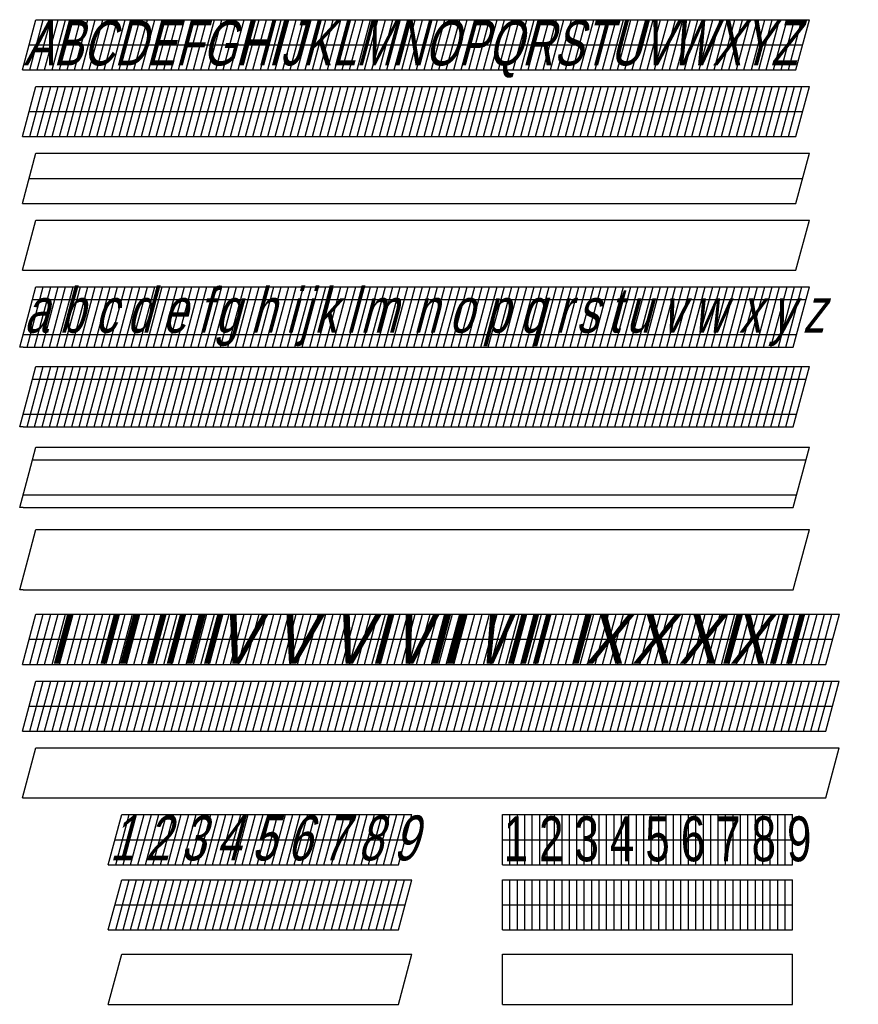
# Model space of a CAD drawing. Header units: millimetres. Extents: x 1382 to 1476, y 2010 to 2120.
import ezdxf

# ---------------------------------------------------------------- set-up
doc = ezdxf.new("R2010")
doc.units = ezdxf.units.MM
doc.styles.get("Standard").update_dxf_attribs({"font": 'arial.ttf'})

msp = doc.modelspace()

# ---------------------------------------------------------------- linework, layer by layer
for p, q in [((1382.64, 2114.33), (1384.14, 2119.92)), ((1383.47, 2114.33), (1384.97, 2119.92)), ((1384.14, 2119.92), (1470.24, 2119.92)), ((1384.3, 2114.33), (1385.79, 2119.92)), ((1385.12, 2114.33), (1386.62, 2119.92)), ((1385.95, 2114.33), (1387.45, 2119.92)), ((1386.78, 2114.33), (1388.28, 2119.92)), ((1387.61, 2114.33), (1389.1, 2119.92)), ((1388.44, 2114.33), (1389.93, 2119.92)), ((1389.26, 2114.33), (1390.76, 2119.92)), ((1390.09, 2114.33), (1391.59, 2119.92)), ((1390.92, 2114.33), (1392.42, 2119.92)), ((1391.75, 2114.33), (1393.24, 2119.92)), ((1392.58, 2114.33), (1394.07, 2119.92)), ((1393.4, 2114.33), (1394.9, 2119.92)), ((1394.23, 2114.33), (1395.73, 2119.92)), ((1395.06, 2114.33), (1396.56, 2119.92)), ((1395.89, 2114.33), (1397.38, 2119.92)), ((1396.72, 2114.33), (1398.21, 2119.92)), ((1397.54, 2114.33), (1399.04, 2119.92)), ((1398.37, 2114.33), (1399.87, 2119.92)), ((1399.2, 2114.33), (1400.7, 2119.92)), ((1400.03, 2114.33), (1401.52, 2119.92)), ((1400.86, 2114.33), (1402.35, 2119.92)), ((1401.68, 2114.33), (1403.18, 2119.92)), ((1402.51, 2114.33), (1404.01, 2119.92)), ((1403.34, 2114.33), (1404.84, 2119.92)), ((1404.17, 2114.33), (1405.66, 2119.92)), ((1404.99, 2114.33), (1406.49, 2119.92)), ((1405.82, 2114.33), (1407.32, 2119.92)), ((1406.65, 2114.33), (1408.15, 2119.92)), ((1407.48, 2114.33), (1408.98, 2119.92)), ((1408.31, 2114.33), (1409.8, 2119.92)), ((1409.13, 2114.33), (1410.63, 2119.92)), ((1409.96, 2114.33), (1411.46, 2119.92)), ((1410.79, 2114.33), (1412.29, 2119.92)), ((1411.62, 2114.33), (1413.11, 2119.92)), ((1412.45, 2114.33), (1413.94, 2119.92)), ((1413.27, 2114.33), (1414.77, 2119.92)), ((1414.1, 2114.33), (1415.6, 2119.92)), ((1414.93, 2114.33), (1416.43, 2119.92)), ((1415.76, 2114.33), (1417.25, 2119.92)), ((1416.59, 2114.33), (1418.08, 2119.92)), ((1417.41, 2114.33), (1418.91, 2119.92)), ((1418.24, 2114.33), (1419.74, 2119.92)), ((1419.07, 2114.33), (1420.57, 2119.92)), ((1419.9, 2114.33), (1421.39, 2119.92)), ((1420.73, 2114.33), (1422.22, 2119.92)), ((1421.55, 2114.33), (1423.05, 2119.92)), ((1422.38, 2114.33), (1423.88, 2119.92)), ((1423.21, 2114.33), (1424.71, 2119.92)), ((1424.04, 2114.33), (1425.53, 2119.92)), ((1424.86, 2114.33), (1426.36, 2119.92)), ((1425.69, 2114.33), (1427.19, 2119.92)), ((1426.52, 2114.33), (1428.02, 2119.92)), ((1427.35, 2114.33), (1428.85, 2119.92)), ((1428.18, 2114.33), (1429.67, 2119.92)), ((1429, 2114.33), (1430.5, 2119.92)), ((1429.83, 2114.33), (1431.33, 2119.92)), ((1430.66, 2114.33), (1432.16, 2119.92)), ((1431.49, 2114.33), (1432.99, 2119.92)), ((1432.32, 2114.33), (1433.81, 2119.92)), ((1433.14, 2114.33), (1434.64, 2119.92)), ((1433.97, 2114.33), (1435.47, 2119.92)), ((1434.8, 2114.33), (1436.3, 2119.92)), ((1435.63, 2114.33), (1437.12, 2119.92)), ((1436.46, 2114.33), (1437.95, 2119.92)), ((1437.28, 2114.33), (1438.78, 2119.92)), ((1438.11, 2114.33), (1439.61, 2119.92)), ((1438.94, 2114.33), (1440.44, 2119.92)), ((1439.77, 2114.33), (1441.26, 2119.92)), ((1440.6, 2114.33), (1442.09, 2119.92)), ((1441.42, 2114.33), (1442.92, 2119.92)), ((1442.25, 2114.33), (1443.75, 2119.92)), ((1443.08, 2114.33), (1444.58, 2119.92)), ((1443.91, 2114.33), (1445.4, 2119.92)), ((1444.74, 2114.33), (1446.23, 2119.92)), ((1445.56, 2114.33), (1447.06, 2119.92)), ((1446.39, 2114.33), (1447.89, 2119.92)), ((1447.22, 2114.33), (1448.72, 2119.92)), ((1448.05, 2114.33), (1449.54, 2119.92)), ((1448.87, 2114.33), (1450.37, 2119.92)), ((1449.7, 2114.33), (1451.2, 2119.92)), ((1450.53, 2114.33), (1452.03, 2119.92)), ((1451.36, 2114.33), (1452.86, 2119.92)), ((1452.19, 2114.33), (1453.68, 2119.92)), ((1453.01, 2114.33), (1454.51, 2119.92)), ((1453.84, 2114.33), (1455.34, 2119.92)), ((1454.67, 2114.33), (1456.17, 2119.92)), ((1455.5, 2114.33), (1457, 2119.92)), ((1456.33, 2114.33), (1457.82, 2119.92)), ((1457.15, 2114.33), (1458.65, 2119.92)), ((1457.98, 2114.33), (1459.48, 2119.92)), ((1458.81, 2114.33), (1460.31, 2119.92)), ((1459.64, 2114.33), (1461.13, 2119.92)), ((1460.47, 2114.33), (1461.96, 2119.92)), ((1461.29, 2114.33), (1462.79, 2119.92)), ((1462.12, 2114.33), (1463.62, 2119.92)), ((1462.95, 2114.33), (1464.45, 2119.92)), ((1463.78, 2114.33), (1465.27, 2119.92)), ((1464.61, 2114.33), (1466.1, 2119.92)), ((1465.43, 2114.33), (1466.93, 2119.92)), ((1466.26, 2114.33), (1467.76, 2119.92)), ((1467.09, 2114.33), (1468.59, 2119.92)), ((1467.92, 2114.33), (1469.41, 2119.92)), ((1468.75, 2114.33), (1470.24, 2119.92)), ((1383.39, 2117.13), (1469.49, 2117.13)), ((1382.64, 2114.33), (1468.75, 2114.33)), ((1382.64, 2106.9), (1384.14, 2112.48)), ((1383.47, 2106.9), (1384.97, 2112.48)), ((1384.14, 2112.48), (1470.24, 2112.48)), ((1384.3, 2106.9), (1385.79, 2112.48)), ((1385.12, 2106.9), (1386.62, 2112.48)), ((1385.95, 2106.9), (1387.45, 2112.48)), ((1386.78, 2106.9), (1388.28, 2112.48)), ((1387.61, 2106.9), (1389.1, 2112.48)), ((1388.44, 2106.9), (1389.93, 2112.48)), ((1389.26, 2106.9), (1390.76, 2112.48)), ((1390.09, 2106.9), (1391.59, 2112.48)), ((1390.92, 2106.9), (1392.42, 2112.48)), ((1391.75, 2106.9), (1393.24, 2112.48)), ((1392.58, 2106.9), (1394.07, 2112.48)), ((1393.4, 2106.9), (1394.9, 2112.48)), ((1394.23, 2106.9), (1395.73, 2112.48)), ((1395.06, 2106.9), (1396.56, 2112.48)), ((1395.89, 2106.9), (1397.38, 2112.48)), ((1396.72, 2106.9), (1398.21, 2112.48)), ((1397.54, 2106.9), (1399.04, 2112.48)), ((1398.37, 2106.9), (1399.87, 2112.48)), ((1399.2, 2106.9), (1400.7, 2112.48)), ((1400.03, 2106.9), (1401.52, 2112.48)), ((1400.86, 2106.9), (1402.35, 2112.48)), ((1401.68, 2106.9), (1403.18, 2112.48)), ((1402.51, 2106.9), (1404.01, 2112.48)), ((1403.34, 2106.9), (1404.84, 2112.48)), ((1404.17, 2106.9), (1405.66, 2112.48)), ((1404.99, 2106.9), (1406.49, 2112.48)), ((1405.82, 2106.9), (1407.32, 2112.48)), ((1406.65, 2106.9), (1408.15, 2112.48)), ((1407.48, 2106.9), (1408.98, 2112.48)), ((1408.31, 2106.9), (1409.8, 2112.48)), ((1409.13, 2106.9), (1410.63, 2112.48)), ((1409.96, 2106.9), (1411.46, 2112.48)), ((1410.79, 2106.9), (1412.29, 2112.48)), ((1411.62, 2106.9), (1413.11, 2112.48)), ((1412.45, 2106.9), (1413.94, 2112.48)), ((1413.27, 2106.9), (1414.77, 2112.48)), ((1414.1, 2106.9), (1415.6, 2112.48)), ((1414.93, 2106.9), (1416.43, 2112.48)), ((1415.76, 2106.9), (1417.25, 2112.48)), ((1416.59, 2106.9), (1418.08, 2112.48)), ((1417.41, 2106.9), (1418.91, 2112.48)), ((1418.24, 2106.9), (1419.74, 2112.48)), ((1419.07, 2106.9), (1420.57, 2112.48)), ((1419.9, 2106.9), (1421.39, 2112.48)), ((1420.73, 2106.9), (1422.22, 2112.48)), ((1421.55, 2106.9), (1423.05, 2112.48)), ((1422.38, 2106.9), (1423.88, 2112.48)), ((1423.21, 2106.9), (1424.71, 2112.48)), ((1424.04, 2106.9), (1425.53, 2112.48)), ((1424.86, 2106.9), (1426.36, 2112.48)), ((1425.69, 2106.9), (1427.19, 2112.48)), ((1426.52, 2106.9), (1428.02, 2112.48)), ((1427.35, 2106.9), (1428.85, 2112.48)), ((1428.18, 2106.9), (1429.67, 2112.48)), ((1429, 2106.9), (1430.5, 2112.48)), ((1429.83, 2106.9), (1431.33, 2112.48)), ((1430.66, 2106.9), (1432.16, 2112.48)), ((1431.49, 2106.9), (1432.99, 2112.48)), ((1432.32, 2106.9), (1433.81, 2112.48)), ((1433.14, 2106.9), (1434.64, 2112.48)), ((1433.97, 2106.9), (1435.47, 2112.48)), ((1434.8, 2106.9), (1436.3, 2112.48)), ((1435.63, 2106.9), (1437.12, 2112.48)), ((1436.46, 2106.9), (1437.95, 2112.48)), ((1437.28, 2106.9), (1438.78, 2112.48)), ((1438.11, 2106.9), (1439.61, 2112.48)), ((1438.94, 2106.9), (1440.44, 2112.48)), ((1439.77, 2106.9), (1441.26, 2112.48)), ((1440.6, 2106.9), (1442.09, 2112.48)), ((1441.42, 2106.9), (1442.92, 2112.48)), ((1442.25, 2106.9), (1443.75, 2112.48)), ((1443.08, 2106.9), (1444.58, 2112.48)), ((1443.91, 2106.9), (1445.4, 2112.48)), ((1444.74, 2106.9), (1446.23, 2112.48)), ((1445.56, 2106.9), (1447.06, 2112.48)), ((1446.39, 2106.9), (1447.89, 2112.48)), ((1447.22, 2106.9), (1448.72, 2112.48)), ((1448.05, 2106.9), (1449.54, 2112.48)), ((1448.87, 2106.9), (1450.37, 2112.48)), ((1449.7, 2106.9), (1451.2, 2112.48)), ((1450.53, 2106.9), (1452.03, 2112.48)), ((1451.36, 2106.9), (1452.86, 2112.48)), ((1452.19, 2106.9), (1453.68, 2112.48)), ((1453.01, 2106.9), (1454.51, 2112.48)), ((1453.84, 2106.9), (1455.34, 2112.48)), ((1454.67, 2106.9), (1456.17, 2112.48)), ((1455.5, 2106.9), (1457, 2112.48)), ((1456.33, 2106.9), (1457.82, 2112.48)), ((1457.15, 2106.9), (1458.65, 2112.48)), ((1457.98, 2106.9), (1459.48, 2112.48)), ((1458.81, 2106.9), (1460.31, 2112.48)), ((1459.64, 2106.9), (1461.13, 2112.48)), ((1460.47, 2106.9), (1461.96, 2112.48)), ((1461.29, 2106.9), (1462.79, 2112.48)), ((1462.12, 2106.9), (1463.62, 2112.48)), ((1462.95, 2106.9), (1464.45, 2112.48)), ((1463.78, 2106.9), (1465.27, 2112.48)), ((1464.61, 2106.9), (1466.1, 2112.48)), ((1465.43, 2106.9), (1466.93, 2112.48)), ((1466.26, 2106.9), (1467.76, 2112.48)), ((1467.09, 2106.9), (1468.59, 2112.48)), ((1467.92, 2106.9), (1469.41, 2112.48)), ((1468.75, 2106.9), (1470.24, 2112.48)), ((1383.39, 2109.69), (1469.49, 2109.69)), ((1382.64, 2106.9), (1468.75, 2106.9)), ((1382.64, 2099.46), (1384.14, 2105.04)), ((1384.14, 2105.04), (1470.24, 2105.04)), ((1468.75, 2099.46), (1470.24, 2105.04)), ((1383.39, 2102.25), (1469.49, 2102.25)), ((1382.64, 2099.46), (1468.75, 2099.46)), ((1382.64, 2092.02), (1384.14, 2097.6)), ((1384.14, 2097.6), (1470.24, 2097.6)), ((1468.75, 2092.02), (1470.24, 2097.6)), ((1382.64, 2092.02), (1468.75, 2092.02)), ((1383.17, 2083.47), (1384.97, 2090.17)), ((1383.39, 2087.37), (1384.14, 2090.17)), ((1384, 2083.47), (1385.79, 2090.17)), ((1384.14, 2090.17), (1470.24, 2090.17)), ((1384.83, 2083.47), (1386.62, 2090.17)), ((1385.65, 2083.47), (1387.45, 2090.17)), ((1386.48, 2083.47), (1388.28, 2090.17)), ((1387.31, 2083.47), (1389.1, 2090.17)), ((1388.14, 2083.47), (1389.93, 2090.17)), ((1388.97, 2083.47), (1390.76, 2090.17)), ((1389.79, 2083.47), (1391.59, 2090.17)), ((1390.62, 2083.47), (1392.42, 2090.17)), ((1391.45, 2083.47), (1393.24, 2090.17)), ((1392.28, 2083.47), (1394.07, 2090.17)), ((1393.11, 2083.47), (1394.9, 2090.17)), ((1393.93, 2083.47), (1395.73, 2090.17)), ((1394.76, 2083.47), (1396.56, 2090.17)), ((1395.59, 2083.47), (1397.38, 2090.17)), ((1396.42, 2083.47), (1398.21, 2090.17)), ((1397.25, 2083.47), (1399.04, 2090.17)), ((1398.07, 2083.47), (1399.87, 2090.17)), ((1398.9, 2083.47), (1400.7, 2090.17)), ((1399.73, 2083.47), (1401.52, 2090.17)), ((1400.56, 2083.47), (1402.35, 2090.17)), ((1401.38, 2083.47), (1403.18, 2090.17)), ((1402.21, 2083.47), (1404.01, 2090.17)), ((1403.04, 2083.47), (1404.84, 2090.17)), ((1403.87, 2083.47), (1405.66, 2090.17)), ((1404.7, 2083.47), (1406.49, 2090.17)), ((1405.52, 2083.47), (1407.32, 2090.17)), ((1406.35, 2083.47), (1408.15, 2090.17)), ((1407.18, 2083.47), (1408.98, 2090.17)), ((1408.01, 2083.47), (1409.8, 2090.17)), ((1408.84, 2083.47), (1410.63, 2090.17)), ((1409.66, 2083.47), (1411.46, 2090.17)), ((1410.49, 2083.47), (1412.29, 2090.17)), ((1411.32, 2083.47), (1413.11, 2090.17)), ((1412.15, 2083.47), (1413.94, 2090.17)), ((1412.98, 2083.47), (1414.77, 2090.17)), ((1413.8, 2083.47), (1415.6, 2090.17)), ((1414.63, 2083.47), (1416.43, 2090.17)), ((1415.46, 2083.47), (1417.25, 2090.17)), ((1416.29, 2083.47), (1418.08, 2090.17)), ((1417.12, 2083.47), (1418.91, 2090.17)), ((1417.94, 2083.47), (1419.74, 2090.17)), ((1418.77, 2083.47), (1420.57, 2090.17)), ((1419.6, 2083.47), (1421.39, 2090.17)), ((1420.43, 2083.47), (1422.22, 2090.17)), ((1421.25, 2083.47), (1423.05, 2090.17)), ((1422.08, 2083.47), (1423.88, 2090.17)), ((1422.91, 2083.47), (1424.71, 2090.17)), ((1423.74, 2083.47), (1425.53, 2090.17)), ((1424.57, 2083.47), (1426.36, 2090.17)), ((1425.39, 2083.47), (1427.19, 2090.17)), ((1426.22, 2083.47), (1428.02, 2090.17)), ((1427.05, 2083.47), (1428.85, 2090.17)), ((1427.88, 2083.47), (1429.67, 2090.17)), ((1428.71, 2083.47), (1430.5, 2090.17)), ((1429.53, 2083.47), (1431.33, 2090.17)), ((1430.36, 2083.47), (1432.16, 2090.17)), ((1431.19, 2083.47), (1432.99, 2090.17)), ((1432.02, 2083.47), (1433.81, 2090.17)), ((1432.85, 2083.47), (1434.64, 2090.17)), ((1433.67, 2083.47), (1435.47, 2090.17)), ((1434.5, 2083.47), (1436.3, 2090.17)), ((1435.33, 2083.47), (1437.12, 2090.17)), ((1436.16, 2083.47), (1437.95, 2090.17)), ((1436.99, 2083.47), (1438.78, 2090.17)), ((1437.81, 2083.47), (1439.61, 2090.17)), ((1438.64, 2083.47), (1440.44, 2090.17)), ((1439.47, 2083.47), (1441.26, 2090.17)), ((1440.3, 2083.47), (1442.09, 2090.17)), ((1441.13, 2083.47), (1442.92, 2090.17)), ((1441.95, 2083.47), (1443.75, 2090.17)), ((1442.78, 2083.47), (1444.58, 2090.17)), ((1443.61, 2083.47), (1445.4, 2090.17)), ((1444.44, 2083.47), (1446.23, 2090.17)), ((1445.26, 2083.47), (1447.06, 2090.17)), ((1446.09, 2083.47), (1447.89, 2090.17)), ((1446.92, 2083.47), (1448.72, 2090.17)), ((1447.75, 2083.47), (1449.54, 2090.17)), ((1448.58, 2083.47), (1450.37, 2090.17)), ((1449.4, 2083.47), (1451.2, 2090.17)), ((1450.23, 2083.47), (1452.03, 2090.17)), ((1451.06, 2083.47), (1452.86, 2090.17)), ((1451.89, 2083.47), (1453.68, 2090.17)), ((1452.72, 2083.47), (1454.51, 2090.17)), ((1453.54, 2083.47), (1455.34, 2090.17)), ((1454.37, 2083.47), (1456.17, 2090.17)), ((1455.2, 2083.47), (1457, 2090.17)), ((1456.03, 2083.47), (1457.82, 2090.17)), ((1456.86, 2083.47), (1458.65, 2090.17)), ((1457.68, 2083.47), (1459.48, 2090.17)), ((1458.51, 2083.47), (1460.31, 2090.17)), ((1459.34, 2083.47), (1461.13, 2090.17)), ((1460.17, 2083.47), (1461.96, 2090.17)), ((1461, 2083.47), (1462.79, 2090.17)), ((1461.82, 2083.47), (1463.62, 2090.17)), ((1462.65, 2083.47), (1464.45, 2090.17)), ((1463.48, 2083.47), (1465.27, 2090.17)), ((1464.31, 2083.47), (1466.1, 2090.17)), ((1465.14, 2083.47), (1466.93, 2090.17)), ((1465.96, 2083.47), (1467.76, 2090.17)), ((1466.79, 2083.47), (1468.59, 2090.17)), ((1467.62, 2083.47), (1469.41, 2090.17)), ((1468.45, 2083.47), (1470.24, 2090.17)), ((1383.76, 2088.77), (1469.87, 2088.77)), ((1382.34, 2083.47), (1383.39, 2087.37)), ((1382.72, 2084.86), (1468.82, 2084.86)), ((1382.73, 2083.47), (1382.34, 2083.47)), ((1382.73, 2083.47), (1468.45, 2083.47)), ((1383.17, 2074.59), (1384.97, 2081.29)), ((1383.39, 2078.49), (1384.14, 2081.29)), ((1384, 2074.59), (1385.79, 2081.29)), ((1384.14, 2081.29), (1470.24, 2081.29)), ((1384.83, 2074.59), (1386.62, 2081.29)), ((1385.65, 2074.59), (1387.45, 2081.29)), ((1386.48, 2074.59), (1388.28, 2081.29)), ((1387.31, 2074.59), (1389.1, 2081.29)), ((1388.14, 2074.59), (1389.93, 2081.29)), ((1388.97, 2074.59), (1390.76, 2081.29)), ((1389.79, 2074.59), (1391.59, 2081.29)), ((1390.62, 2074.59), (1392.42, 2081.29)), ((1391.45, 2074.59), (1393.24, 2081.29)), ((1392.28, 2074.59), (1394.07, 2081.29)), ((1393.11, 2074.59), (1394.9, 2081.29)), ((1393.93, 2074.59), (1395.73, 2081.29)), ((1394.76, 2074.59), (1396.56, 2081.29)), ((1395.59, 2074.59), (1397.38, 2081.29)), ((1396.42, 2074.59), (1398.21, 2081.29)), ((1397.25, 2074.59), (1399.04, 2081.29)), ((1398.07, 2074.59), (1399.87, 2081.29)), ((1398.9, 2074.59), (1400.7, 2081.29)), ((1399.73, 2074.59), (1401.52, 2081.29)), ((1400.56, 2074.59), (1402.35, 2081.29)), ((1401.38, 2074.59), (1403.18, 2081.29)), ((1402.21, 2074.59), (1404.01, 2081.29)), ((1403.04, 2074.59), (1404.84, 2081.29)), ((1403.87, 2074.59), (1405.66, 2081.29)), ((1404.7, 2074.59), (1406.49, 2081.29)), ((1405.52, 2074.59), (1407.32, 2081.29)), ((1406.35, 2074.59), (1408.15, 2081.29)), ((1407.18, 2074.59), (1408.98, 2081.29)), ((1408.01, 2074.59), (1409.8, 2081.29)), ((1408.84, 2074.59), (1410.63, 2081.29)), ((1409.66, 2074.59), (1411.46, 2081.29)), ((1410.49, 2074.59), (1412.29, 2081.29)), ((1411.32, 2074.59), (1413.11, 2081.29)), ((1412.15, 2074.59), (1413.94, 2081.29)), ((1412.98, 2074.59), (1414.77, 2081.29)), ((1413.8, 2074.59), (1415.6, 2081.29)), ((1414.63, 2074.59), (1416.43, 2081.29)), ((1415.46, 2074.59), (1417.25, 2081.29)), ((1416.29, 2074.59), (1418.08, 2081.29)), ((1417.12, 2074.59), (1418.91, 2081.29)), ((1417.94, 2074.59), (1419.74, 2081.29)), ((1418.77, 2074.59), (1420.57, 2081.29)), ((1419.6, 2074.59), (1421.39, 2081.29)), ((1420.43, 2074.59), (1422.22, 2081.29)), ((1421.25, 2074.59), (1423.05, 2081.29)), ((1422.08, 2074.59), (1423.88, 2081.29)), ((1422.91, 2074.59), (1424.71, 2081.29)), ((1423.74, 2074.59), (1425.53, 2081.29)), ((1424.57, 2074.59), (1426.36, 2081.29)), ((1425.39, 2074.59), (1427.19, 2081.29)), ((1426.22, 2074.59), (1428.02, 2081.29)), ((1427.05, 2074.59), (1428.85, 2081.29)), ((1427.88, 2074.59), (1429.67, 2081.29)), ((1428.71, 2074.59), (1430.5, 2081.29)), ((1429.53, 2074.59), (1431.33, 2081.29)), ((1430.36, 2074.59), (1432.16, 2081.29)), ((1431.19, 2074.59), (1432.99, 2081.29)), ((1432.02, 2074.59), (1433.81, 2081.29)), ((1432.85, 2074.59), (1434.64, 2081.29)), ((1433.67, 2074.59), (1435.47, 2081.29)), ((1434.5, 2074.59), (1436.3, 2081.29)), ((1435.33, 2074.59), (1437.12, 2081.29)), ((1436.16, 2074.59), (1437.95, 2081.29)), ((1436.99, 2074.59), (1438.78, 2081.29)), ((1437.81, 2074.59), (1439.61, 2081.29)), ((1438.64, 2074.59), (1440.44, 2081.29)), ((1439.47, 2074.59), (1441.26, 2081.29)), ((1440.3, 2074.59), (1442.09, 2081.29)), ((1441.13, 2074.59), (1442.92, 2081.29)), ((1441.95, 2074.59), (1443.75, 2081.29)), ((1442.78, 2074.59), (1444.58, 2081.29)), ((1443.61, 2074.59), (1445.4, 2081.29)), ((1444.44, 2074.59), (1446.23, 2081.29)), ((1445.26, 2074.59), (1447.06, 2081.29)), ((1446.09, 2074.59), (1447.89, 2081.29)), ((1446.92, 2074.59), (1448.72, 2081.29)), ((1447.75, 2074.59), (1449.54, 2081.29)), ((1448.58, 2074.59), (1450.37, 2081.29)), ((1449.4, 2074.59), (1451.2, 2081.29)), ((1450.23, 2074.59), (1452.03, 2081.29)), ((1451.06, 2074.59), (1452.86, 2081.29)), ((1451.89, 2074.59), (1453.68, 2081.29)), ((1452.72, 2074.59), (1454.51, 2081.29)), ((1453.54, 2074.59), (1455.34, 2081.29)), ((1454.37, 2074.59), (1456.17, 2081.29)), ((1455.2, 2074.59), (1457, 2081.29)), ((1456.03, 2074.59), (1457.82, 2081.29)), ((1456.86, 2074.59), (1458.65, 2081.29)), ((1457.68, 2074.59), (1459.48, 2081.29)), ((1458.51, 2074.59), (1460.31, 2081.29)), ((1459.34, 2074.59), (1461.13, 2081.29)), ((1460.17, 2074.59), (1461.96, 2081.29)), ((1461, 2074.59), (1462.79, 2081.29)), ((1461.82, 2074.59), (1463.62, 2081.29)), ((1462.65, 2074.59), (1464.45, 2081.29)), ((1463.48, 2074.59), (1465.27, 2081.29)), ((1464.31, 2074.59), (1466.1, 2081.29)), ((1465.14, 2074.59), (1466.93, 2081.29)), ((1465.96, 2074.59), (1467.76, 2081.29)), ((1466.79, 2074.59), (1468.59, 2081.29)), ((1467.62, 2074.59), (1469.41, 2081.29)), ((1468.45, 2074.59), (1470.24, 2081.29)), ((1383.76, 2079.89), (1469.87, 2079.89)), ((1382.34, 2074.59), (1383.39, 2078.49)), ((1382.72, 2075.98), (1468.82, 2075.98)), ((1382.73, 2074.59), (1382.34, 2074.59)), ((1382.73, 2074.59), (1468.45, 2074.59)), ((1383.39, 2069.51), (1384.14, 2072.31)), ((1384.14, 2072.31), (1470.24, 2072.31)), ((1468.45, 2065.61), (1470.24, 2072.31)), ((1383.76, 2070.91), (1469.87, 2070.91)), ((1382.34, 2065.61), (1383.39, 2069.51)), ((1382.72, 2067), (1468.82, 2067)), ((1382.73, 2065.61), (1382.34, 2065.61)), ((1382.73, 2065.61), (1468.45, 2065.61)), ((1383.39, 2060.35), (1384.14, 2063.14)), ((1384.14, 2063.14), (1470.24, 2063.14)), ((1468.45, 2056.44), (1470.24, 2063.14)), ((1382.34, 2056.44), (1383.39, 2060.35)), ((1382.73, 2056.44), (1382.34, 2056.44)), ((1382.73, 2056.44), (1468.45, 2056.44)), ((1382.64, 2048.14), (1384.14, 2053.72)), ((1383.47, 2048.14), (1384.97, 2053.72)), ((1384.14, 2053.72), (1473.58, 2053.72)), ((1384.3, 2048.14), (1385.79, 2053.72)), ((1385.12, 2048.14), (1386.62, 2053.72)), ((1385.95, 2048.14), (1387.45, 2053.72)), ((1386.78, 2048.14), (1388.28, 2053.72)), ((1387.61, 2048.14), (1389.1, 2053.72)), ((1388.44, 2048.14), (1389.93, 2053.72)), ((1389.26, 2048.14), (1390.76, 2053.72)), ((1390.09, 2048.14), (1391.59, 2053.72)), ((1390.92, 2048.14), (1392.42, 2053.72)), ((1391.75, 2048.14), (1393.24, 2053.72)), ((1392.58, 2048.14), (1394.07, 2053.72)), ((1393.4, 2048.14), (1394.9, 2053.72)), ((1394.23, 2048.14), (1395.73, 2053.72)), ((1395.06, 2048.14), (1396.56, 2053.72)), ((1395.89, 2048.14), (1397.38, 2053.72)), ((1396.72, 2048.14), (1398.21, 2053.72)), ((1397.54, 2048.14), (1399.04, 2053.72)), ((1398.37, 2048.14), (1399.87, 2053.72)), ((1399.2, 2048.14), (1400.7, 2053.72)), ((1400.03, 2048.14), (1401.52, 2053.72)), ((1400.86, 2048.14), (1402.35, 2053.72)), ((1401.68, 2048.14), (1403.18, 2053.72)), ((1402.51, 2048.14), (1404.01, 2053.72)), ((1403.34, 2048.14), (1404.84, 2053.72)), ((1404.17, 2048.14), (1405.66, 2053.72)), ((1404.99, 2048.14), (1406.49, 2053.72)), ((1405.82, 2048.14), (1407.32, 2053.72)), ((1406.65, 2048.14), (1408.15, 2053.72)), ((1407.48, 2048.14), (1408.98, 2053.72)), ((1408.31, 2048.14), (1409.8, 2053.72)), ((1409.13, 2048.14), (1410.63, 2053.72)), ((1409.96, 2048.14), (1411.46, 2053.72)), ((1410.79, 2048.14), (1412.29, 2053.72)), ((1411.62, 2048.14), (1413.11, 2053.72)), ((1412.45, 2048.14), (1413.94, 2053.72)), ((1413.27, 2048.14), (1414.77, 2053.72)), ((1414.1, 2048.14), (1415.6, 2053.72)), ((1414.93, 2048.14), (1416.43, 2053.72)), ((1415.76, 2048.14), (1417.25, 2053.72)), ((1416.59, 2048.14), (1418.08, 2053.72)), ((1417.41, 2048.14), (1418.91, 2053.72)), ((1418.24, 2048.14), (1419.74, 2053.72)), ((1419.07, 2048.14), (1420.57, 2053.72)), ((1419.9, 2048.14), (1421.39, 2053.72)), ((1420.73, 2048.14), (1422.22, 2053.72)), ((1421.55, 2048.14), (1423.05, 2053.72)), ((1422.38, 2048.14), (1423.88, 2053.72)), ((1423.21, 2048.14), (1424.71, 2053.72)), ((1424.04, 2048.14), (1425.53, 2053.72)), ((1424.86, 2048.14), (1426.36, 2053.72)), ((1425.69, 2048.14), (1427.19, 2053.72)), ((1426.52, 2048.14), (1428.02, 2053.72)), ((1427.35, 2048.14), (1428.85, 2053.72)), ((1428.18, 2048.14), (1429.67, 2053.72)), ((1429, 2048.14), (1430.5, 2053.72)), ((1429.83, 2048.14), (1431.33, 2053.72)), ((1430.66, 2048.14), (1432.16, 2053.72)), ((1431.49, 2048.14), (1432.99, 2053.72)), ((1432.32, 2048.14), (1433.81, 2053.72)), ((1433.14, 2048.14), (1434.64, 2053.72)), ((1433.97, 2048.14), (1435.47, 2053.72)), ((1434.8, 2048.14), (1436.3, 2053.72)), ((1435.63, 2048.14), (1437.12, 2053.72)), ((1436.46, 2048.14), (1437.95, 2053.72)), ((1437.28, 2048.14), (1438.78, 2053.72)), ((1438.11, 2048.14), (1439.61, 2053.72)), ((1438.94, 2048.14), (1440.44, 2053.72)), ((1439.77, 2048.14), (1441.26, 2053.72)), ((1440.6, 2048.14), (1442.09, 2053.72)), ((1441.42, 2048.14), (1442.92, 2053.72)), ((1442.25, 2048.14), (1443.75, 2053.72)), ((1443.08, 2048.14), (1444.58, 2053.72)), ((1443.91, 2048.14), (1445.4, 2053.72)), ((1444.74, 2048.14), (1446.23, 2053.72)), ((1445.56, 2048.14), (1447.06, 2053.72)), ((1446.39, 2048.14), (1447.89, 2053.72)), ((1447.22, 2048.14), (1448.72, 2053.72)), ((1448.05, 2048.14), (1449.54, 2053.72)), ((1448.87, 2048.14), (1450.37, 2053.72)), ((1449.7, 2048.14), (1451.2, 2053.72)), ((1450.53, 2048.14), (1452.03, 2053.72)), ((1451.36, 2048.14), (1452.86, 2053.72)), ((1452.19, 2048.14), (1453.68, 2053.72)), ((1453.01, 2048.14), (1454.51, 2053.72)), ((1453.84, 2048.14), (1455.34, 2053.72)), ((1454.67, 2048.14), (1456.17, 2053.72)), ((1455.5, 2048.14), (1457, 2053.72)), ((1456.33, 2048.14), (1457.82, 2053.72)), ((1457.15, 2048.14), (1458.65, 2053.72)), ((1457.98, 2048.14), (1459.48, 2053.72)), ((1458.81, 2048.14), (1460.31, 2053.72)), ((1459.64, 2048.14), (1461.13, 2053.72)), ((1460.47, 2048.14), (1461.96, 2053.72)), ((1461.29, 2048.14), (1462.79, 2053.72)), ((1462.12, 2048.14), (1463.62, 2053.72)), ((1462.95, 2048.14), (1464.45, 2053.72)), ((1463.78, 2048.14), (1465.27, 2053.72)), ((1464.61, 2048.14), (1466.1, 2053.72)), ((1465.43, 2048.14), (1466.93, 2053.72)), ((1466.26, 2048.14), (1467.76, 2053.72)), ((1467.09, 2048.14), (1468.59, 2053.72)), ((1467.92, 2048.14), (1469.41, 2053.72)), ((1468.75, 2048.14), (1470.24, 2053.72)), ((1469.6, 2048.14), (1471.1, 2053.72)), ((1470.43, 2048.14), (1471.92, 2053.72)), ((1471.26, 2048.14), (1472.75, 2053.72)), ((1472.08, 2048.14), (1473.58, 2053.72)), ((1383.39, 2050.93), (1472.83, 2050.93)), ((1382.64, 2048.14), (1472.08, 2048.14)), ((1382.64, 2040.7), (1384.14, 2046.28)), ((1383.47, 2040.7), (1384.97, 2046.28)), ((1384.14, 2046.28), (1473.55, 2046.28)), ((1384.3, 2040.7), (1385.79, 2046.28)), ((1385.12, 2040.7), (1386.62, 2046.28)), ((1385.95, 2040.7), (1387.45, 2046.28)), ((1386.78, 2040.7), (1388.28, 2046.28)), ((1387.61, 2040.7), (1389.1, 2046.28)), ((1388.44, 2040.7), (1389.93, 2046.28)), ((1389.26, 2040.7), (1390.76, 2046.28)), ((1390.09, 2040.7), (1391.59, 2046.28)), ((1390.92, 2040.7), (1392.42, 2046.28)), ((1391.75, 2040.7), (1393.24, 2046.28)), ((1392.58, 2040.7), (1394.07, 2046.28)), ((1393.4, 2040.7), (1394.9, 2046.28)), ((1394.23, 2040.7), (1395.73, 2046.28)), ((1395.06, 2040.7), (1396.56, 2046.28)), ((1395.89, 2040.7), (1397.38, 2046.28)), ((1396.72, 2040.7), (1398.21, 2046.28)), ((1397.54, 2040.7), (1399.04, 2046.28)), ((1398.37, 2040.7), (1399.87, 2046.28)), ((1399.2, 2040.7), (1400.7, 2046.28)), ((1400.03, 2040.7), (1401.52, 2046.28)), ((1400.86, 2040.7), (1402.35, 2046.28)), ((1401.68, 2040.7), (1403.18, 2046.28)), ((1402.51, 2040.7), (1404.01, 2046.28)), ((1403.34, 2040.7), (1404.84, 2046.28)), ((1404.17, 2040.7), (1405.66, 2046.28)), ((1404.99, 2040.7), (1406.49, 2046.28)), ((1405.82, 2040.7), (1407.32, 2046.28)), ((1406.65, 2040.7), (1408.15, 2046.28)), ((1407.48, 2040.7), (1408.98, 2046.28)), ((1408.31, 2040.7), (1409.8, 2046.28)), ((1409.13, 2040.7), (1410.63, 2046.28)), ((1409.96, 2040.7), (1411.46, 2046.28)), ((1410.79, 2040.7), (1412.29, 2046.28)), ((1411.62, 2040.7), (1413.11, 2046.28)), ((1412.45, 2040.7), (1413.94, 2046.28)), ((1413.27, 2040.7), (1414.77, 2046.28)), ((1414.1, 2040.7), (1415.6, 2046.28)), ((1414.93, 2040.7), (1416.43, 2046.28)), ((1415.76, 2040.7), (1417.25, 2046.28)), ((1416.59, 2040.7), (1418.08, 2046.28)), ((1417.41, 2040.7), (1418.91, 2046.28)), ((1418.24, 2040.7), (1419.74, 2046.28)), ((1419.07, 2040.7), (1420.57, 2046.28)), ((1419.9, 2040.7), (1421.39, 2046.28)), ((1420.73, 2040.7), (1422.22, 2046.28)), ((1421.55, 2040.7), (1423.05, 2046.28)), ((1422.38, 2040.7), (1423.88, 2046.28)), ((1423.21, 2040.7), (1424.71, 2046.28)), ((1424.04, 2040.7), (1425.53, 2046.28)), ((1424.86, 2040.7), (1426.36, 2046.28)), ((1425.69, 2040.7), (1427.19, 2046.28)), ((1426.52, 2040.7), (1428.02, 2046.28)), ((1427.35, 2040.7), (1428.85, 2046.28)), ((1428.18, 2040.7), (1429.67, 2046.28)), ((1429, 2040.7), (1430.5, 2046.28)), ((1429.83, 2040.7), (1431.33, 2046.28)), ((1430.66, 2040.7), (1432.16, 2046.28)), ((1431.49, 2040.7), (1432.99, 2046.28)), ((1432.32, 2040.7), (1433.81, 2046.28)), ((1433.14, 2040.7), (1434.64, 2046.28)), ((1433.97, 2040.7), (1435.47, 2046.28)), ((1434.8, 2040.7), (1436.3, 2046.28)), ((1435.63, 2040.7), (1437.12, 2046.28)), ((1436.46, 2040.7), (1437.95, 2046.28)), ((1437.28, 2040.7), (1438.78, 2046.28)), ((1438.11, 2040.7), (1439.61, 2046.28)), ((1438.94, 2040.7), (1440.44, 2046.28)), ((1439.77, 2040.7), (1441.26, 2046.28)), ((1440.6, 2040.7), (1442.09, 2046.28)), ((1441.42, 2040.7), (1442.92, 2046.28)), ((1442.25, 2040.7), (1443.75, 2046.28)), ((1443.08, 2040.7), (1444.58, 2046.28)), ((1443.91, 2040.7), (1445.4, 2046.28)), ((1444.74, 2040.7), (1446.23, 2046.28)), ((1445.56, 2040.7), (1447.06, 2046.28)), ((1446.39, 2040.7), (1447.89, 2046.28)), ((1447.22, 2040.7), (1448.72, 2046.28)), ((1448.05, 2040.7), (1449.54, 2046.28)), ((1448.87, 2040.7), (1450.37, 2046.28)), ((1449.7, 2040.7), (1451.2, 2046.28)), ((1450.53, 2040.7), (1452.03, 2046.28)), ((1451.36, 2040.7), (1452.86, 2046.28)), ((1452.19, 2040.7), (1453.68, 2046.28)), ((1453.01, 2040.7), (1454.51, 2046.28)), ((1453.84, 2040.7), (1455.34, 2046.28)), ((1454.67, 2040.7), (1456.17, 2046.28)), ((1455.5, 2040.7), (1457, 2046.28)), ((1456.33, 2040.7), (1457.82, 2046.28)), ((1457.15, 2040.7), (1458.65, 2046.28)), ((1457.98, 2040.7), (1459.48, 2046.28)), ((1458.81, 2040.7), (1460.31, 2046.28)), ((1459.64, 2040.7), (1461.13, 2046.28)), ((1460.47, 2040.7), (1461.96, 2046.28)), ((1461.29, 2040.7), (1462.79, 2046.28)), ((1462.12, 2040.7), (1463.62, 2046.28)), ((1462.95, 2040.7), (1464.45, 2046.28)), ((1463.78, 2040.7), (1465.27, 2046.28)), ((1464.61, 2040.7), (1466.1, 2046.28)), ((1465.43, 2040.7), (1466.93, 2046.28)), ((1466.26, 2040.7), (1467.76, 2046.28)), ((1467.09, 2040.7), (1468.59, 2046.28)), ((1467.92, 2040.7), (1469.41, 2046.28)), ((1468.75, 2040.7), (1470.24, 2046.28)), ((1468.75, 2040.7), (1470.24, 2046.28)), ((1469.57, 2040.7), (1471.07, 2046.28)), ((1470.4, 2040.7), (1471.9, 2046.28)), ((1471.23, 2040.7), (1472.73, 2046.28)), ((1472.06, 2040.7), (1473.55, 2046.28)), ((1383.39, 2043.49), (1472.81, 2043.49)), ((1382.64, 2040.7), (1472.06, 2040.7)), ((1382.64, 2033.26), (1384.14, 2038.84)), ((1384.14, 2038.84), (1473.55, 2038.84)), ((1472.06, 2033.26), (1473.55, 2038.84)), ((1382.64, 2033.26), (1472.06, 2033.26)), ((1392.2, 2025.82), (1393.7, 2031.41)), ((1393.03, 2025.82), (1394.53, 2031.41)), ((1393.7, 2031.41), (1425.99, 2031.41)), ((1393.86, 2025.82), (1395.35, 2031.41)), ((1394.69, 2025.82), (1396.18, 2031.41)), ((1395.51, 2025.82), (1397.01, 2031.41)), ((1396.34, 2025.82), (1397.84, 2031.41)), ((1397.17, 2025.82), (1398.67, 2031.41)), ((1398, 2025.82), (1399.49, 2031.41)), ((1398.83, 2025.82), (1400.32, 2031.41)), ((1399.65, 2025.82), (1401.15, 2031.41)), ((1400.48, 2025.82), (1401.98, 2031.41)), ((1401.31, 2025.82), (1402.81, 2031.41)), ((1402.14, 2025.82), (1403.63, 2031.41)), ((1402.97, 2025.82), (1404.46, 2031.41)), ((1403.79, 2025.82), (1405.29, 2031.41)), ((1404.62, 2025.82), (1406.12, 2031.41)), ((1405.45, 2025.82), (1406.95, 2031.41)), ((1406.28, 2025.82), (1407.77, 2031.41)), ((1407.1, 2025.82), (1408.6, 2031.41)), ((1407.93, 2025.82), (1409.43, 2031.41)), ((1408.76, 2025.82), (1410.26, 2031.41)), ((1409.59, 2025.82), (1411.09, 2031.41)), ((1410.42, 2025.82), (1411.91, 2031.41)), ((1411.24, 2025.82), (1412.74, 2031.41)), ((1412.07, 2025.82), (1413.57, 2031.41)), ((1412.9, 2025.82), (1414.4, 2031.41)), ((1413.73, 2025.82), (1415.22, 2031.41)), ((1414.56, 2025.82), (1416.05, 2031.41)), ((1415.38, 2025.82), (1416.88, 2031.41)), ((1416.21, 2025.82), (1417.71, 2031.41)), ((1417.04, 2025.82), (1418.54, 2031.41)), ((1417.87, 2025.82), (1419.36, 2031.41)), ((1418.7, 2025.82), (1420.19, 2031.41)), ((1419.52, 2025.82), (1421.02, 2031.41)), ((1420.35, 2025.82), (1421.85, 2031.41)), ((1421.18, 2025.82), (1422.68, 2031.41)), ((1422.01, 2025.82), (1423.5, 2031.41)), ((1422.84, 2025.82), (1424.33, 2031.41)), ((1423.66, 2025.82), (1425.16, 2031.41)), ((1424.49, 2025.82), (1425.99, 2031.41)), ((1436.08, 2025.82), (1436.08, 2031.41)), ((1436.08, 2031.41), (1468.37, 2031.41)), ((1436.91, 2025.82), (1436.91, 2031.41)), ((1436.91, 2025.82), (1436.91, 2031.41)), ((1437.74, 2025.82), (1437.74, 2031.41)), ((1438.57, 2025.82), (1438.57, 2031.41)), ((1439.39, 2025.82), (1439.39, 2031.41)), ((1440.22, 2025.82), (1440.22, 2031.41)), ((1441.05, 2025.82), (1441.05, 2031.41)), ((1441.88, 2025.82), (1441.88, 2031.41)), ((1442.71, 2025.82), (1442.71, 2031.41)), ((1443.53, 2025.82), (1443.53, 2031.41)), ((1444.36, 2025.82), (1444.36, 2031.41)), ((1445.19, 2025.82), (1445.19, 2031.41)), ((1446.02, 2025.82), (1446.02, 2031.41)), ((1446.85, 2025.82), (1446.85, 2031.41)), ((1447.67, 2025.82), (1447.67, 2031.41)), ((1448.5, 2025.82), (1448.5, 2031.41)), ((1449.33, 2025.82), (1449.33, 2031.41)), ((1450.16, 2025.82), (1450.16, 2031.41)), ((1450.98, 2025.82), (1450.98, 2031.41)), ((1451.81, 2025.82), (1451.81, 2031.41)), ((1452.64, 2025.82), (1452.64, 2031.41)), ((1453.47, 2025.82), (1453.47, 2031.41)), ((1454.3, 2025.82), (1454.3, 2031.41)), ((1455.12, 2025.82), (1455.12, 2031.41)), ((1455.95, 2025.82), (1455.95, 2031.41)), ((1456.78, 2025.82), (1456.78, 2031.41)), ((1457.61, 2025.82), (1457.61, 2031.41)), ((1458.44, 2025.82), (1458.44, 2031.41)), ((1459.26, 2025.82), (1459.26, 2031.41)), ((1460.09, 2025.82), (1460.09, 2031.41)), ((1460.92, 2025.82), (1460.92, 2031.41)), ((1461.75, 2025.82), (1461.75, 2031.41)), ((1462.58, 2025.82), (1462.58, 2031.41)), ((1463.4, 2025.82), (1463.4, 2031.41)), ((1464.23, 2025.82), (1464.23, 2031.41)), ((1465.06, 2025.82), (1465.06, 2031.41)), ((1465.89, 2025.82), (1465.89, 2031.41)), ((1466.72, 2025.82), (1466.72, 2031.41)), ((1467.54, 2025.82), (1467.54, 2031.41)), ((1468.37, 2025.82), (1468.37, 2031.41)), ((1392.95, 2028.61), (1425.24, 2028.61)), ((1436.08, 2028.61), (1468.37, 2028.61)), ((1392.2, 2025.82), (1424.49, 2025.82)), ((1436.08, 2025.82), (1468.37, 2025.82)), ((1392.2, 2018.57), (1393.7, 2024.16)), ((1393.03, 2018.57), (1394.53, 2024.16)), ((1393.7, 2024.16), (1425.99, 2024.16)), ((1393.86, 2018.57), (1395.35, 2024.16)), ((1394.69, 2018.57), (1396.18, 2024.16)), ((1395.51, 2018.57), (1397.01, 2024.16)), ((1396.34, 2018.57), (1397.84, 2024.16)), ((1397.17, 2018.57), (1398.67, 2024.16)), ((1398, 2018.57), (1399.49, 2024.16)), ((1398.83, 2018.57), (1400.32, 2024.16)), ((1399.65, 2018.57), (1401.15, 2024.16)), ((1400.48, 2018.57), (1401.98, 2024.16)), ((1401.31, 2018.57), (1402.81, 2024.16)), ((1402.14, 2018.57), (1403.63, 2024.16)), ((1402.97, 2018.57), (1404.46, 2024.16)), ((1403.79, 2018.57), (1405.29, 2024.16)), ((1404.62, 2018.57), (1406.12, 2024.16)), ((1405.45, 2018.57), (1406.95, 2024.16)), ((1406.28, 2018.57), (1407.77, 2024.16)), ((1407.1, 2018.57), (1408.6, 2024.16)), ((1407.93, 2018.57), (1409.43, 2024.16)), ((1408.76, 2018.57), (1410.26, 2024.16)), ((1409.59, 2018.57), (1411.09, 2024.16)), ((1410.42, 2018.57), (1411.91, 2024.16)), ((1411.24, 2018.57), (1412.74, 2024.16)), ((1412.07, 2018.57), (1413.57, 2024.16)), ((1412.9, 2018.57), (1414.4, 2024.16)), ((1413.73, 2018.57), (1415.22, 2024.16)), ((1414.56, 2018.57), (1416.05, 2024.16)), ((1415.38, 2018.57), (1416.88, 2024.16)), ((1416.21, 2018.57), (1417.71, 2024.16)), ((1417.04, 2018.57), (1418.54, 2024.16)), ((1417.87, 2018.57), (1419.36, 2024.16)), ((1418.7, 2018.57), (1420.19, 2024.16)), ((1419.52, 2018.57), (1421.02, 2024.16)), ((1420.35, 2018.57), (1421.85, 2024.16)), ((1421.18, 2018.57), (1422.68, 2024.16)), ((1422.01, 2018.57), (1423.5, 2024.16)), ((1422.84, 2018.57), (1424.33, 2024.16)), ((1423.66, 2018.57), (1425.16, 2024.16)), ((1424.49, 2018.57), (1425.99, 2024.16)), ((1436.08, 2024.16), (1468.37, 2024.16)), ((1436.08, 2018.57), (1436.08, 2024.16)), ((1436.91, 2018.57), (1436.91, 2024.16)), ((1436.91, 2018.57), (1436.91, 2024.16)), ((1437.74, 2018.57), (1437.74, 2024.16)), ((1438.57, 2018.57), (1438.57, 2024.16)), ((1439.39, 2018.57), (1439.39, 2024.16)), ((1440.22, 2018.57), (1440.22, 2024.16)), ((1441.05, 2018.57), (1441.05, 2024.16)), ((1441.88, 2018.57), (1441.88, 2024.16)), ((1442.71, 2018.57), (1442.71, 2024.16)), ((1443.53, 2018.57), (1443.53, 2024.16)), ((1444.36, 2018.57), (1444.36, 2024.16)), ((1445.19, 2018.57), (1445.19, 2024.16)), ((1446.02, 2018.57), (1446.02, 2024.16)), ((1446.85, 2018.57), (1446.85, 2024.16)), ((1447.67, 2018.57), (1447.67, 2024.16)), ((1448.5, 2018.57), (1448.5, 2024.16)), ((1449.33, 2018.57), (1449.33, 2024.16)), ((1450.16, 2018.57), (1450.16, 2024.16)), ((1450.98, 2018.57), (1450.98, 2024.16)), ((1451.81, 2018.57), (1451.81, 2024.16)), ((1452.64, 2018.57), (1452.64, 2024.16)), ((1453.47, 2018.57), (1453.47, 2024.16)), ((1454.3, 2018.57), (1454.3, 2024.16)), ((1455.12, 2018.57), (1455.12, 2024.16)), ((1455.95, 2018.57), (1455.95, 2024.16)), ((1456.78, 2018.57), (1456.78, 2024.16)), ((1457.61, 2018.57), (1457.61, 2024.16)), ((1458.44, 2018.57), (1458.44, 2024.16)), ((1459.26, 2018.57), (1459.26, 2024.16)), ((1460.09, 2018.57), (1460.09, 2024.16)), ((1460.92, 2018.57), (1460.92, 2024.16)), ((1461.75, 2018.57), (1461.75, 2024.16)), ((1462.58, 2018.57), (1462.58, 2024.16)), ((1463.4, 2018.57), (1463.4, 2024.16)), ((1464.23, 2018.57), (1464.23, 2024.16)), ((1465.06, 2018.57), (1465.06, 2024.16)), ((1465.89, 2018.57), (1465.89, 2024.16)), ((1466.72, 2018.57), (1466.72, 2024.16)), ((1467.54, 2018.57), (1467.54, 2024.16)), ((1468.37, 2018.57), (1468.37, 2024.16)), ((1392.95, 2021.36), (1425.24, 2021.36)), ((1436.08, 2021.36), (1468.37, 2021.36)), ((1392.2, 2018.57), (1424.49, 2018.57)), ((1436.08, 2018.57), (1468.37, 2018.57)), ((1392.2, 2010.28), (1393.7, 2015.87)), ((1393.7, 2015.87), (1425.99, 2015.87)), ((1424.49, 2010.28), (1425.99, 2015.87)), ((1436.08, 2015.87), (1468.37, 2015.87)), ((1436.08, 2010.28), (1436.08, 2015.87)), ((1468.37, 2010.28), (1468.37, 2015.87)), ((1392.2, 2010.28), (1424.49, 2010.28)), ((1436.08, 2010.28), (1468.37, 2010.28))]:
    msp.add_line(p, q)

# ---------------------------------------------------------------- texts
at = {"char_height": 5, "attachment_point": 1}
for s, insert in [('{\\Q15;\\W0.7;ABCDEFGHIJKLMNOPQRSTUVWXYZ}', (1382.8, 2119.83)), ('{\\Q15;\\W0.7;\\T1.45;abcdefghijklmnopqrstuvwxyz}', (1382.8, 2090.07)), ('{\\fFangSong_GB2312|b0|i0|c134|p49;\\H1.0833x;\\Q15;\\T0.75;ⅠⅡⅢ\\T1;ⅣⅤⅥ\\T0.75;Ⅶ Ⅷ ⅨⅩⅪ\\T1;Ⅻ}', (1382.8, 2053.63)), ('{\\Q15;\\W0.7;\\T1.45;123456789}', (1392.36, 2031.31)), ('{\\W0.7;\\T1.45;123456789}', (1436.21, 2031.21))]:
    msp.add_mtext_dynamic_manual_height_columns(s, width=2977.3075, gutter_width=12.5, heights=[0], dxfattribs=dict(at, insert=insert))

doc.saveas('drawing.dxf')
